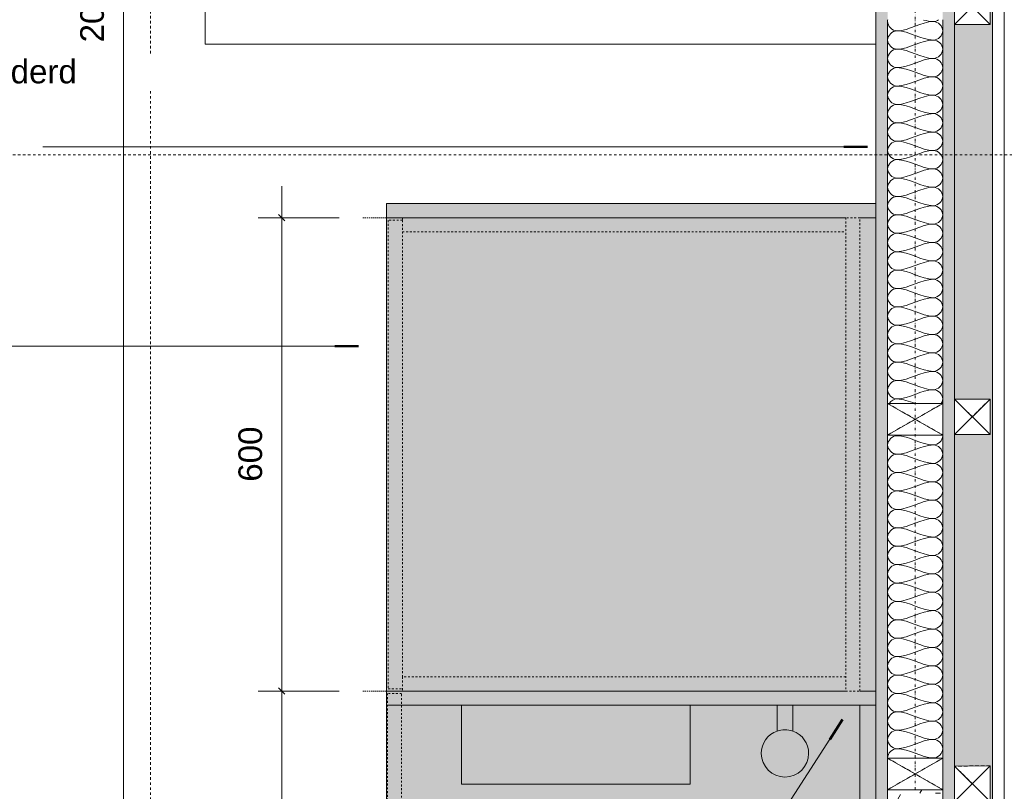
# Model space of a CAD drawing. Header units: millimetres. Extents: x 59308 to 100575, y -9418 to 40126.
# Tile 7 of 17: x 60673 to 61921, y 37186 to 38164. Entities that reach past the tile are written whole.
import ezdxf

# ---------------------------------------------------------------- set-up
doc = ezdxf.new("R2010")
doc.units = ezdxf.units.MM
for name, pattern in [('Dash', [6.35, 3.175, -3.175]), ('Dash Dot Dot Small', [7.9375, 3.175, -1.5875, 0, -1.5875, 0, -1.5875]), ('Dash xSmall', [4.7625, 2.38125, -2.38125]), ('Hidden', [7.14375, 4.7625, -2.38125]), ('Overhead xxSmall', [2.579688, 1.5875, -0.992188])]:
    doc.linetypes.add(name, pattern=pattern)
for name, color, linetype, lineweight in [('A----M-', 8, 'Continuous', 5), ('A----M--20', 8, 'Continuous', 5), ('A09-C---1', 8, 'Dash', 13), ('A09-NT--1', 50, 'Continuous', 50), ('A09-NT--2', 250, 'Continuous', 13), ('A09-NT--3', 7, 'Continuous', 13), ('A69-----1', 55, 'Continuous', 5), ('A79-Y---2', 8, 'Continuous', 5), ('A99----', 1, 'Continuous', 5), ('A99-----2', 1, 'Continuous', 13), ('A99-----3', 1, 'Overhead xxSmall', 13), ('A99-----4', 1, 'Dash Dot Dot Small', 5), ('A99-----5', 1, 'Dash xSmall', 5), ('A99-I--', 30, 'Continuous', 5), ('Detail Items', 1, 'Continuous', 5), ('Detail Items-1', 10, 'Continuous', 5), ('Detail Items-2', 7, 'Continuous', 5), ('Detail Items-3', 1, 'Continuous', 13), ('Detail Items-4', 1, 'Hidden', 5)]:
    doc.layers.add(name, color=color, linetype=linetype, lineweight=lineweight)
doc.styles.add('Arial_1', font='arial.ttf', dxfattribs={"height": 30})
doc.dimstyles.new('TD_Diagonal_1_5_mm', dxfattribs={"dimscale": 304.8, "dimtxt": 30.607782, "dimasz": 0.026247, "dimexe": 0.098425, "dimexo": 0.098425, "dimgap": 0.052493, "dimtad": 1, "dimdec": 0, "dimzin": 0, "dimdsep": 46, "dimtxsty": 'Arial_1', "dimblk1": 'OBLIQUE', "dimblk2": 'OBLIQUE', "dimsah": 1, "dimcen": 0.09, "dimdle": 0.131234, "dimazin": 2, "dimtfac": 1, "dimtdec": 4, "dimtix": 1, "dimtmove": 0, "dimatfit": 3, "dimfxl": 1, "dimtvp": 1, "dimtfill": 1, "dimtolj": 1, "dimtzin": 0, "dimarcsym": 2})
pattern_1 = [(0, (7660.35, -9939.05), (81.28, 20.32), [6.706, -54.254, 6.706, -54.254, -325.12]), (0, (7660.35, -9939.05), (81.28, 20.32), [-121.92, 6.706, -115.214, 6.706, -54.254, -142.24]), (0, (7660.35, -9939.05), (81.28, 20.32), [-304.8, 6.706, -33.934, 6.706, -94.894]), (120, (7690.83, -9928.89), (-58.237636, 60.230545), [6.706, -54.254, 6.706, -54.254, -325.12]), (120, (7690.83, -9928.89), (-58.237636, 60.230545), [-121.92, 6.706, -115.214, 6.706, -54.254, -142.24]), (120, (7690.83, -9928.89), (-58.237636, 60.230545), [-304.8, 6.706, -33.934, 6.706, -94.894]), (240, (7700.99, -9888.25), (-23.042364, -80.550545), [6.706, -54.254, 6.706, -54.254, -325.12]), (240, (7700.99, -9888.25), (-23.042364, -80.550545), [-121.92, 6.706, -115.214, 6.706, -54.254, -142.24]), (240, (7700.99, -9888.25), (-23.042364, -80.550545), [-304.8, 6.706, -33.934, 6.706, -94.894])]

# ---------------------------------------------------------------- blocks, each defined once
blk = doc.blocks.new('Smartfridge - Smartfridge-18263647-Pantry Standard C - Plan view')
at = {"layer": 'A69-----1'}
for p, q in [((60907.9, 39132.7), (60907.9, 38132.7)), ((61757.9, 39132.7), (60907.9, 39132.7)), ((60907.9, 38132.7), (61757.9, 38132.7))]:
    blk.add_line(p, q, dxfattribs=at)
blk = doc.blocks.new('717 Paper Dispenser - 717 Paper Dispenser-18297893-Pantry Standard C - Plan view')
at = {"layer": 'A79-Y---2'}
for p, q in [((61232.9, 37294.6), (61232.9, 37194.6)), ((61522.9, 37194.6), (61522.9, 37294.6)), ((61232.9, 37194.6), (61522.9, 37194.6))]:
    blk.add_line(p, q, dxfattribs=at)
blk = doc.blocks.new('717 Toilet Dispenser Exclusive - 717 Toilet Dispenser Exclusive-18296870-Pantry Standard C - Plan view')
at = {"layer": 'A79-Y---2'}
for p, q in [((61632.9, 37294.6), (61632.9, 37261.9)), ((61652.9, 37261.9), (61652.9, 37294.6))]:
    blk.add_line(p, q, dxfattribs=at)
for start, end in [(109.4712, 180), (70.5288, 109.4712), (360, 70.5288), (180, 0)]:
    blk.add_arc((61642.9, 37233.6), 30, start, end, dxfattribs=at)
blk = doc.blocks.new('200DK Boards_ Gypsum - D 1x15 mm Fire Resistant Gypsum Board-18348156-Pantry Standard C - Plan view')
at = {"layer": 'Detail Items'}
h = blk.add_hatch(dxfattribs=at)
h.set_pattern_fill('FP_1', color=256, style=0, pattern_type=2)
h.set_pattern_definition(pattern_1)
h.paths.add_polyline_path([(61772.9, 37157.6), (61772.9, 39232.7), (61757.9, 39232.7), (61757.9, 37157.6)])
at = {"layer": 'Detail Items-3'}
for p, q in [((61757.9, 39232.7), (61757.9, 37930.6)), ((61772.9, 37677.2), (61772.9, 38163.7)), ((61772.9, 37227.6), (61772.9, 37637.2))]:
    blk.add_line(p, q, dxfattribs=at)
blk = doc.blocks.new('Afstandsklods - Afstandsklods-18312657-Pantry Standard C - Plan view')
at = {"layer": 'Detail Items'}
for p, q in [((61772.9, 37227.6), (61772.9, 37187.6)), ((61842.9, 37227.6), (61772.9, 37227.6)), ((61772.9, 37187.6), (61842.9, 37227.6)), ((61842.9, 37187.6), (61772.9, 37227.6))]:
    blk.add_line(p, q, dxfattribs=at)
at = {"layer": 'Detail Items-4'}
for p, q in [((61842.9, 37227.6), (61772.9, 37227.6)), ((61772.9, 37227.6), (61772.9, 37187.6)), ((61772.9, 37227.6), (61842.9, 37187.6)), ((61772.9, 37187.6), (61842.9, 37227.6))]:
    blk.add_line(p, q, dxfattribs=at)
blk = doc.blocks.new('200DK Boards_ Gypsum - D 1x15 mm Fire Resistant Gypsum Board-18347372-Pantry Standard C - Plan view')
at = {"layer": 'Detail Items'}
h = blk.add_hatch(dxfattribs=at)
h.set_pattern_fill('FP_1', color=256, style=0, pattern_type=2)
h.set_pattern_definition(pattern_1)
h.paths.add_polyline_path([(61842.9, 37172.6), (61857.9, 37172.6), (61857.9, 39217.7), (61842.9, 39217.7), (61842.9, 37187.6)])
at = {"layer": 'Detail Items-3'}
for p, q in [((61842.9, 38163.7), (61842.9, 37677.2)), ((61842.9, 37637.2), (61842.9, 37187.6))]:
    blk.add_line(p, q, dxfattribs=at)
blk = doc.blocks.new('Afstandsklods - Afstandsklods-V2-Pantry Standard C - Plan view')
at = {"layer": 'Detail Items'}
for p, q in [((61772.9, 37677.2), (61772.9, 37637.2)), ((61842.9, 37677.2), (61772.9, 37677.2)), ((61772.9, 37637.2), (61842.9, 37677.2)), ((61842.9, 37637.2), (61772.9, 37677.2)), ((61842.9, 37677.2), (61842.9, 37637.2)), ((61842.9, 37637.2), (61772.9, 37637.2))]:
    blk.add_line(p, q, dxfattribs=at)
at = {"layer": 'Detail Items-4'}
for p, q in [((61842.9, 37677.2), (61772.9, 37677.2)), ((61772.9, 37677.2), (61772.9, 37637.2)), ((61772.9, 37677.2), (61842.9, 37637.2)), ((61772.9, 37637.2), (61842.9, 37677.2)), ((61842.9, 37637.2), (61842.9, 37677.2)), ((61772.9, 37637.2), (61842.9, 37637.2))]:
    blk.add_line(p, q, dxfattribs=at)
blk = doc.blocks.new('200DK Boards_ Plywood - B 15 mm Plywood Poplar-18348252-Pantry Standard C - Plan view')
at = {"layer": 'Detail Items-3'}
for p, q in [((61920.9, 37157.6), (61920.9, 39232.7)), ((61905.9, 39217.7), (61905.9, 37172.6))]:
    blk.add_line(p, q, dxfattribs=at)
blk = doc.blocks.new('Afstandsklods - Afstandsklods-V4-Pantry Standard C - Plan view')
at = {"layer": 'Detail Items'}
for p, q in [((61902.9, 37217.7), (61857.9, 37217.6)), ((61857.9, 37172.6), (61902.9, 37217.7)), ((61857.9, 37217.6), (61857.9, 37172.6)), ((61902.9, 37172.7), (61857.9, 37217.6)), ((61902.9, 37217.7), (61902.9, 37172.7))]:
    blk.add_line(p, q, dxfattribs=at)
at = {"layer": 'Detail Items-4'}
for p, q in [((61902.9, 37217.7), (61857.9, 37217.6)), ((61857.9, 37172.6), (61902.9, 37217.7)), ((61857.9, 37217.6), (61857.9, 37172.6)), ((61857.9, 37217.6), (61902.9, 37172.7)), ((61902.9, 37172.7), (61902.9, 37217.7))]:
    blk.add_line(p, q, dxfattribs=at)
blk = doc.blocks.new('Afstandsklods - Afstandsklods-V5-Pantry Standard C - Plan view')
at = {"layer": 'Detail Items'}
for p, q in [((61857.9, 37682.8), (61857.9, 37637.8)), ((61902.9, 37682.8), (61857.9, 37682.8)), ((61857.9, 37637.8), (61902.9, 37682.8)), ((61902.9, 37637.8), (61857.9, 37682.8)), ((61902.9, 37682.8), (61902.9, 37637.8)), ((61902.9, 37637.8), (61857.9, 37637.8))]:
    blk.add_line(p, q, dxfattribs=at)
at = {"layer": 'Detail Items-4'}
for p, q in [((61902.9, 37682.8), (61857.9, 37682.8)), ((61857.9, 37682.8), (61857.9, 37637.8)), ((61857.9, 37682.8), (61902.9, 37637.8)), ((61857.9, 37637.8), (61902.9, 37682.8)), ((61902.9, 37637.8), (61902.9, 37682.8)), ((61857.9, 37637.8), (61902.9, 37637.8))]:
    blk.add_line(p, q, dxfattribs=at)
blk = doc.blocks.new('200DK Boards_ Gypsum - D 1x15 mm Fire Resistant Gypsum Board-V6-Pantry Standard C - Plan view')
at = {"layer": 'Detail Items'}
h = blk.add_hatch(dxfattribs=at)
h.set_pattern_fill('FP_1', color=256, style=0, pattern_type=2)
h.set_pattern_definition(pattern_1)
h.paths.add_polyline_path([(61826.9, 37172.6), (61842.9, 37172.6), (61842.9, 37187.6), (61772.9, 37187.6), (61772.9, 37172.6), (61822.7, 37172.6)])
at = {"layer": 'Detail Items-3'}
for p, q in [((61842.9, 37187.6), (61772.9, 37187.6)), ((61772.9, 37187.6), (61772.9, 37172.6)), ((61842.9, 37172.6), (61842.9, 37187.6)), ((61772.9, 37172.6), (61812.9, 37172.6))]:
    blk.add_line(p, q, dxfattribs=at)
blk = doc.blocks.new('DIMBLOCK11-Pantry Standard C - Plan view')
at = {"layer": 'A----M--20'}
for p, q in [((61004.9, 37952.6), (61004.9, 37312.6)), ((61077.9, 37912.6), (60974.9, 37912.6)), ((61004.9, 37912.6), (61077.9, 37912.6)), ((61077.9, 37312.6), (60974.9, 37312.6)), ((61004.9, 37312.6), (61077.9, 37312.6))]:
    blk.add_line(p, q, dxfattribs=at)
at = {"layer": 'A----M--20', "lineweight": 35}
for p, q in [((61004.9, 37912.6), (61000.9, 37916.6)), ((61004.9, 37912.6), (61008.9, 37908.6)), ((61004.9, 37312.6), (61000.9, 37316.6)), ((61004.9, 37312.6), (61008.9, 37308.6))]:
    blk.add_line(p, q, dxfattribs=at)
at = {"layer": 'A----M--20', "color": 0, "insert": (60950, 37578), "char_height": 30, "width": 83.065, "attachment_point": 1, "rotation": 90, "line_spacing_factor": 0.941778, "style": 'Arial_1', "bg_fill": 3, "box_fill_scale": 1.25, "bg_fill_color": 256, "bg_fill_true_color": 13158600, "bg_fill_transparency": 0}
blk.add_mtext('600', dxfattribs=at)
blk = doc.blocks.new('_Oblique')
at = {"color": 0, "linetype": 'ByBlock', "lineweight": -2}
blk.add_line((-0.5, -0.5), (0.5, 0.5), dxfattribs=at)
blk = doc.blocks.new('DIMBLOCK12-Pantry Standard C - Plan view')
at = {"layer": 'A----M--20'}
for p, q in [((61077.9, 37312.6), (60974.9, 37312.6)), ((61004.9, 37312.6), (61004.9, 36712.6)), ((61004.9, 37312.6), (61077.9, 37312.6)), ((61077.9, 36712.6), (60974.9, 36712.6)), ((61004.9, 36712.6), (61077.9, 36712.6))]:
    blk.add_line(p, q, dxfattribs=at)
at = {"layer": 'A----M--20', "lineweight": 35}
for p, q in [((61004.9, 37312.6), (61000.9, 37316.6)), ((61004.9, 37312.6), (61008.9, 37308.6)), ((61004.9, 36712.6), (61000.9, 36716.6)), ((61004.9, 36712.6), (61008.9, 36708.6))]:
    blk.add_line(p, q, dxfattribs=at)
at = {"layer": 'A----M--20', "color": 0, "insert": (60950, 36978), "char_height": 30, "width": 83.065, "attachment_point": 1, "rotation": 90, "line_spacing_factor": 0.941778, "style": 'Arial_1', "bg_fill": 3, "box_fill_scale": 1.25, "bg_fill_color": 256, "bg_fill_true_color": 13158600, "bg_fill_transparency": 0}
blk.add_mtext('600', dxfattribs=at)
blk = doc.blocks.new('DIMBLOCK20-Pantry Standard C - Plan view')
at = {"layer": 'A----M--20'}
for p, q in [((60804.4, 37157.6), (60804.4, 39272.7)), ((61277.9, 39232.7), (60774.4, 39232.7)), ((60804.4, 39232.7), (61277.9, 39232.7)), ((61079.8, 37157.6), (60774.4, 37157.6)), ((60804.4, 37157.6), (61079.8, 37157.6))]:
    blk.add_line(p, q, dxfattribs=at)
at = {"layer": 'A----M--20', "lineweight": 35}
for p, q in [((60804.4, 39232.7), (60800.4, 39236.7)), ((60804.4, 39232.7), (60808.4, 39228.7)), ((60804.4, 37157.6), (60800.4, 37161.6)), ((60804.4, 37157.6), (60808.4, 37153.6))]:
    blk.add_line(p, q, dxfattribs=at)
at = {"layer": 'A----M--20', "color": 0, "insert": (60749.5, 38134.9), "char_height": 30, "width": 144.657, "attachment_point": 1, "rotation": 90, "line_spacing_factor": 0.941778, "style": 'Arial_1', "bg_fill": 3, "box_fill_scale": 1.25, "bg_fill_color": 256, "bg_fill_true_color": 13158600, "bg_fill_transparency": 0}
blk.add_mtext('2075 *', dxfattribs=at)

msp = doc.modelspace()

# ---------------------------------------------------------------- hatches: boundary and pattern name
at = {"layer": 'Detail Items-1'}
for points in [[(61137.9, 35512.6), (61737.9, 35512.6), (61737.9, 37294.6), (61137.9, 37294.6), (61137.9, 35984.7)], [(61788.9, 35461.6), (61788.9, 37157.6), (61757.9, 37157.6), (61757.9, 37294.6), (61737.9, 37294.6), (61737.9, 35512.6), (61757.9, 35492.6)]]:
    msp.add_hatch(color=256, dxfattribs=at).paths.add_polyline_path(points)
at = {"layer": 'Detail Items-2'}
h = msp.add_hatch(color=256, dxfattribs=at)
h.paths.add_polyline_path([(61857.9, 39172.7), (61857.9, 39172.7), (61857.9, 39217.7)])
h.paths.add_polyline_path([(61866, 37172.6), (61905.9, 37172.6), (61905.9, 39217.7), (61902.9, 39217.7), (61902.9, 39172.7), (61857.9, 39172.7), (61857.9, 38762.8), (61902.9, 38762.8), (61902.9, 38717.8), (61857.9, 38717.8), (61857.9, 38202.8), (61902.9, 38202.8), (61902.9, 38157.8), (61857.9, 38157.8), (61857.9, 37682.8), (61902.9, 37682.8), (61902.9, 37637.8), (61857.9, 37637.8), (61857.9, 37217.6), (61902.9, 37217.7), (61902.9, 37172.7)])
h = msp.add_hatch(color=256, dxfattribs=at)
h.paths.add_polyline_path([(61157.9, 37312.6), (61157.9, 37315.6), (61139.9, 37315.6), (61139.9, 37909.6), (61157.9, 37909.6), (61157.9, 37912.6), (61737.9, 37912.6), (61737.9, 37312.7), (61757.9, 37312.7), (61757.9, 37930.6), (61137.9, 37930.6), (61137.9, 37312.6), (61139.9, 37312.6)])
h.paths.add_polyline_path([(61157.9, 37330.6), (61719.9, 37330.6), (61719.9, 37894.6), (61157.9, 37894.6)])
for points in [[(61157.9, 37315.6), (61157.9, 37909.6), (61139.9, 37909.6), (61139.9, 37315.6)], [(61697.9, 37894.6), (61719.9, 37894.6), (61719.9, 37912.6), (61157.9, 37912.6), (61157.9, 37894.6), (61412.1, 37894.6)], [(61737.9, 37312.7), (61737.9, 37912.6), (61719.9, 37912.6), (61719.9, 37312.7)], [(61669.4, 37312.6), (61719.9, 37312.7), (61719.9, 37330.6), (61157.9, 37330.6), (61157.9, 37312.6), (61668.9, 37312.6)], [(61757.9, 37294.6), (61757.9, 37312.6), (61137.9, 37312.6), (61137.9, 37294.6), (61757.9, 37294.6)]]:
    msp.add_hatch(color=256, dxfattribs=at).paths.add_polyline_path(points)

# ---------------------------------------------------------------- linework, layer by layer
at = {"layer": 'A09-C---1'}
for p, q in [((60838.8, 31929.6), (60838.8, 39938.9)), ((59959.4, 37992.5), (63072.6, 37992.5))]:
    msp.add_line(p, q, dxfattribs=at)
at = {"layer": 'A09-NT--1'}
for p, q in [((61747.6, 38002.7), (61717.6, 38002.7)), ((61102.4, 37750), (61072.4, 37750)), ((61715.9, 37276.4), (61699.7, 37251.2))]:
    msp.add_line(p, q, dxfattribs=at)
at = {"layer": 'A09-NT--2'}
for p, q in [((60836.4, 38002.7), (60701.9, 38002.7)), ((61747.6, 38002.7), (60836.4, 38002.7)), ((60699, 37750), (60662.2, 37750)), ((61102.4, 37750), (60699, 37750)), ((61715.9, 37276.4), (61592.8, 37085.9))]:
    msp.add_line(p, q, dxfattribs=at)
at = {"layer": 'A99----'}
for p, q in [((61757.9, 37930.6), (61137.9, 37930.6)), ((61137.9, 37930.6), (61137.9, 37312.6)), ((61757.9, 37930.6), (61137.9, 37930.6)), ((61137.9, 37930.6), (61137.9, 37912.6)), ((61757.9, 37312.6), (61757.9, 37930.6)), ((61757.9, 37912.6), (61757.9, 37930.6)), ((61137.9, 37912.6), (61719.9, 37912.6)), ((61737.9, 37912.6), (61757.9, 37912.6)), ((61719.9, 37312.6), (61137.9, 37312.6)), ((61137.9, 37312.6), (61137.9, 37294.6)), ((61757.9, 37312.6), (61737.9, 37312.6)), ((61757.9, 37294.6), (61757.9, 37312.6)), ((61137.9, 37294.6), (61137.9, 35512.6)), ((61137.9, 37294.6), (61757.9, 37294.6)), ((61737.9, 37294.6), (61737.9, 35512.6)), ((61757.9, 37157.6), (61757.9, 37294.6))]:
    msp.add_line(p, q, dxfattribs=at)
at = {"layer": 'A99-----2'}
for p, q in [((61857.9, 38157.8), (61857.9, 37682.8)), ((61857.9, 37637.8), (61857.9, 37217.6))]:
    msp.add_line(p, q, dxfattribs=at)
at = {"layer": 'A99-----3'}
for p, q in [((61107.9, 37912.6), (61137.9, 37912.6)), ((61107.9, 37312.6), (61137.9, 37312.6))]:
    msp.add_line(p, q, dxfattribs=at)
at = {"layer": 'A99-----4'}
msp.add_line((61807.9, 37187.6), (61807.9, 39202.7), dxfattribs=at)
at = {"layer": 'A99-----5'}
for p, q in [((61157.9, 37909.6), (61139.9, 37909.6)), ((61139.9, 37909.6), (61139.9, 37315.6)), ((61157.9, 37912.6), (61157.9, 37909.6)), ((61719.9, 37912.6), (61157.9, 37912.6)), ((61157.9, 37330.6), (61157.9, 37909.6)), ((61737.9, 37912.6), (61719.9, 37912.6)), ((61719.9, 37912.6), (61719.9, 37312.7)), ((61737.9, 37312.7), (61737.9, 37912.6)), ((61157.9, 37894.6), (61719.9, 37894.6)), ((61719.9, 37330.6), (61157.9, 37330.6)), ((61157.9, 37330.6), (61157.9, 37312.6)), ((61138.9, 37309.6), (61138.9, 36715.6)), ((61156.9, 37309.6), (61138.9, 37309.6)), ((61139.9, 37315.6), (61157.9, 37315.6)), ((61156.9, 36715.6), (61156.9, 37309.6)), ((61719.9, 37312.7), (61737.9, 37312.7))]:
    msp.add_line(p, q, dxfattribs=at)
at = {"layer": 'A99-I--'}
for points, knots in [([(61784.6, 38149.6), (61779.1, 38149.6), (61772, 38156.3), (61773, 38162.9), (61773.3, 38163.7)], [0, 0, 0, 0, 1.414214, 1.613956, 1.613956, 1.613956, 1.613956]), ([(61840.9, 37677), (61842.1, 37678.8), (61845.1, 37686.7), (61836.8, 37694.6), (61831.3, 37694.6)], [0.911998, 0.911998, 0.911998, 0.911998, 1.414214, 2.828427, 2.828427, 2.828427, 2.828427]), ([(61831.3, 37624.6), (61836.8, 37624.6), (61843.3, 37630.8), (61842.9, 37636.9), (61842.9, 37637.2)], [0, 0, 0, 0, 1.414214, 1.493601, 1.493601, 1.493601, 1.493601]), ([(61772.9, 37227.6), (61772.9, 37227.7), (61772.8, 37233.7), (61779.1, 37239.6), (61784.6, 37239.6)], [1.391407, 1.391407, 1.391407, 1.391407, 1.414214, 2.828427, 2.828427, 2.828427, 2.828427])]:
    msp.add_open_spline(points, degree=3, knots=knots, dxfattribs=at)
for points in [[(61831.3, 38161.3), (61815.2, 38161.3), (61800.6, 38149.6), (61784.6, 38149.6)], [(61818.6, 38163.3), (61822.7, 38162.1), (61826.9, 38161.3), (61831.3, 38161.3)], [(61831.3, 38161.3), (61833.5, 38161.3), (61835.8, 38162.2), (61837.7, 38163.7)], [(61831.3, 38137.9), (61836.8, 38137.9), (61849.1, 38149.6), (61836.8, 38161.3), (61831.3, 38161.3)], [(61784.6, 38126.3), (61779.1, 38126.3), (61766.8, 38137.9), (61779.1, 38149.6), (61784.6, 38149.6)], [(61784.6, 38149.6), (61800.6, 38149.6), (61815.2, 38137.9), (61831.3, 38137.9)], [(61831.3, 38137.9), (61815.2, 38137.9), (61800.6, 38126.3), (61784.6, 38126.3)], [(61831.3, 38114.6), (61836.8, 38114.6), (61849.1, 38126.3), (61836.8, 38137.9), (61831.3, 38137.9)], [(61784.6, 38102.9), (61779.1, 38102.9), (61766.8, 38114.6), (61779.1, 38126.3), (61784.6, 38126.3)], [(61784.6, 38126.3), (61800.6, 38126.3), (61815.2, 38114.6), (61831.3, 38114.6)], [(61831.3, 38114.6), (61815.2, 38114.6), (61800.6, 38102.9), (61784.6, 38102.9)], [(61831.3, 38091.3), (61836.8, 38091.3), (61849.1, 38102.9), (61836.8, 38114.6), (61831.3, 38114.6)], [(61784.6, 38079.6), (61779.1, 38079.6), (61766.8, 38091.3), (61779.1, 38102.9), (61784.6, 38102.9)], [(61784.6, 38102.9), (61800.6, 38102.9), (61815.2, 38091.3), (61831.3, 38091.3)], [(61831.3, 38091.3), (61815.2, 38091.3), (61800.6, 38079.6), (61784.6, 38079.6)], [(61831.3, 38067.9), (61836.8, 38067.9), (61849.1, 38079.6), (61836.8, 38091.3), (61831.3, 38091.3)], [(61784.6, 38056.3), (61779.1, 38056.3), (61766.8, 38067.9), (61779.1, 38079.6), (61784.6, 38079.6)], [(61784.6, 38079.6), (61800.6, 38079.6), (61815.2, 38067.9), (61831.3, 38067.9)], [(61784.6, 38032.9), (61779.1, 38032.9), (61766.8, 38044.6), (61779.1, 38056.3), (61784.6, 38056.3)], [(61831.3, 38067.9), (61815.2, 38067.9), (61800.6, 38056.3), (61784.6, 38056.3)], [(61784.6, 38056.3), (61800.6, 38056.3), (61815.2, 38044.6), (61831.3, 38044.6)], [(61831.3, 38044.6), (61836.8, 38044.6), (61849.1, 38056.3), (61836.8, 38067.9), (61831.3, 38067.9)], [(61831.3, 38044.6), (61815.2, 38044.6), (61800.6, 38032.9), (61784.6, 38032.9)], [(61831.3, 38021.3), (61836.8, 38021.3), (61849.1, 38032.9), (61836.8, 38044.6), (61831.3, 38044.6)], [(61784.6, 38009.6), (61779.1, 38009.6), (61766.8, 38021.3), (61779.1, 38032.9), (61784.6, 38032.9)], [(61784.6, 38032.9), (61800.6, 38032.9), (61815.2, 38021.3), (61831.3, 38021.3)], [(61831.3, 38021.3), (61815.2, 38021.3), (61800.6, 38009.6), (61784.6, 38009.6)], [(61831.3, 37997.9), (61836.8, 37997.9), (61849.1, 38009.6), (61836.8, 38021.3), (61831.3, 38021.3)], [(61784.6, 37986.3), (61779.1, 37986.3), (61766.8, 37997.9), (61779.1, 38009.6), (61784.6, 38009.6)], [(61784.6, 38009.6), (61800.6, 38009.6), (61815.2, 37997.9), (61831.3, 37997.9)], [(61831.3, 37997.9), (61815.2, 37997.9), (61800.6, 37986.3), (61784.6, 37986.3)], [(61831.3, 37974.6), (61836.8, 37974.6), (61849.1, 37986.3), (61836.8, 37997.9), (61831.3, 37997.9)], [(61784.6, 37962.9), (61779.1, 37962.9), (61766.8, 37974.6), (61779.1, 37986.3), (61784.6, 37986.3)], [(61784.6, 37986.3), (61800.6, 37986.3), (61815.2, 37974.6), (61831.3, 37974.6)], [(61831.3, 37974.6), (61815.2, 37974.6), (61800.6, 37962.9), (61784.6, 37962.9)], [(61831.3, 37951.3), (61836.8, 37951.3), (61849.1, 37962.9), (61836.8, 37974.6), (61831.3, 37974.6)], [(61784.6, 37939.6), (61779.1, 37939.6), (61766.8, 37951.3), (61779.1, 37962.9), (61784.6, 37962.9)], [(61784.6, 37962.9), (61800.6, 37962.9), (61815.2, 37951.3), (61831.3, 37951.3)], [(61831.3, 37951.3), (61815.2, 37951.3), (61800.6, 37939.6), (61784.6, 37939.6)], [(61831.3, 37927.9), (61836.8, 37927.9), (61849.1, 37939.6), (61836.8, 37951.3), (61831.3, 37951.3)], [(61784.6, 37916.3), (61779.1, 37916.3), (61766.8, 37927.9), (61779.1, 37939.6), (61784.6, 37939.6)], [(61784.6, 37939.6), (61800.6, 37939.6), (61815.2, 37927.9), (61831.3, 37927.9)], [(61831.3, 37927.9), (61815.2, 37927.9), (61800.6, 37916.3), (61784.6, 37916.3)], [(61831.3, 37904.6), (61836.8, 37904.6), (61849.1, 37916.3), (61836.8, 37927.9), (61831.3, 37927.9)], [(61784.6, 37892.9), (61779.1, 37892.9), (61766.8, 37904.6), (61779.1, 37916.3), (61784.6, 37916.3)], [(61784.6, 37916.3), (61800.6, 37916.3), (61815.2, 37904.6), (61831.3, 37904.6)], [(61831.3, 37904.6), (61815.2, 37904.6), (61800.6, 37892.9), (61784.6, 37892.9)], [(61831.3, 37881.3), (61836.8, 37881.3), (61849.1, 37892.9), (61836.8, 37904.6), (61831.3, 37904.6)], [(61784.6, 37869.6), (61779.1, 37869.6), (61766.8, 37881.3), (61779.1, 37892.9), (61784.6, 37892.9)], [(61784.6, 37892.9), (61800.6, 37892.9), (61815.2, 37881.3), (61831.3, 37881.3)], [(61784.6, 37846.3), (61779.1, 37846.3), (61766.8, 37857.9), (61779.1, 37869.6), (61784.6, 37869.6)], [(61831.3, 37881.3), (61815.2, 37881.3), (61800.6, 37869.6), (61784.6, 37869.6)], [(61784.6, 37869.6), (61800.6, 37869.6), (61815.2, 37857.9), (61831.3, 37857.9)], [(61831.3, 37857.9), (61836.8, 37857.9), (61849.1, 37869.6), (61836.8, 37881.3), (61831.3, 37881.3)], [(61831.3, 37857.9), (61815.2, 37857.9), (61800.6, 37846.3), (61784.6, 37846.3)], [(61831.3, 37834.6), (61836.8, 37834.6), (61849.1, 37846.3), (61836.8, 37857.9), (61831.3, 37857.9)], [(61784.6, 37822.9), (61779.1, 37822.9), (61766.8, 37834.6), (61779.1, 37846.3), (61784.6, 37846.3)], [(61784.6, 37846.3), (61800.6, 37846.3), (61815.2, 37834.6), (61831.3, 37834.6)], [(61831.3, 37834.6), (61815.2, 37834.6), (61800.6, 37822.9), (61784.6, 37822.9)], [(61831.3, 37811.3), (61836.8, 37811.3), (61849.1, 37822.9), (61836.8, 37834.6), (61831.3, 37834.6)], [(61784.6, 37799.6), (61779.1, 37799.6), (61766.8, 37811.3), (61779.1, 37822.9), (61784.6, 37822.9)], [(61784.6, 37822.9), (61800.6, 37822.9), (61815.2, 37811.3), (61831.3, 37811.3)], [(61831.3, 37811.3), (61815.2, 37811.3), (61800.6, 37799.6), (61784.6, 37799.6)], [(61831.3, 37787.9), (61836.8, 37787.9), (61849.1, 37799.6), (61836.8, 37811.3), (61831.3, 37811.3)], [(61784.6, 37776.3), (61779.1, 37776.3), (61766.8, 37787.9), (61779.1, 37799.6), (61784.6, 37799.6)], [(61784.6, 37799.6), (61800.6, 37799.6), (61815.2, 37787.9), (61831.3, 37787.9)], [(61831.3, 37787.9), (61815.2, 37787.9), (61800.6, 37776.3), (61784.6, 37776.3)], [(61831.3, 37764.6), (61836.8, 37764.6), (61849.1, 37776.3), (61836.8, 37787.9), (61831.3, 37787.9)], [(61784.6, 37752.9), (61779.1, 37752.9), (61766.8, 37764.6), (61779.1, 37776.3), (61784.6, 37776.3)], [(61784.6, 37776.3), (61800.6, 37776.3), (61815.2, 37764.6), (61831.3, 37764.6)], [(61831.3, 37764.6), (61815.2, 37764.6), (61800.6, 37752.9), (61784.6, 37752.9)], [(61831.3, 37741.3), (61836.8, 37741.3), (61849.1, 37752.9), (61836.8, 37764.6), (61831.3, 37764.6)], [(61784.6, 37729.6), (61779.1, 37729.6), (61766.8, 37741.3), (61779.1, 37752.9), (61784.6, 37752.9)], [(61784.6, 37752.9), (61800.6, 37752.9), (61815.2, 37741.3), (61831.3, 37741.3)], [(61831.3, 37741.3), (61815.2, 37741.3), (61800.6, 37729.6), (61784.6, 37729.6)], [(61831.3, 37717.9), (61836.8, 37717.9), (61849.1, 37729.6), (61836.8, 37741.3), (61831.3, 37741.3)], [(61784.6, 37706.3), (61779.1, 37706.3), (61766.8, 37717.9), (61779.1, 37729.6), (61784.6, 37729.6)], [(61784.6, 37729.6), (61800.6, 37729.6), (61815.2, 37717.9), (61831.3, 37717.9)], [(61831.3, 37717.9), (61815.2, 37717.9), (61800.6, 37706.3), (61784.6, 37706.3)], [(61831.3, 37694.6), (61836.8, 37694.6), (61849.1, 37706.3), (61836.8, 37717.9), (61831.3, 37717.9)], [(61784.6, 37682.9), (61779.1, 37682.9), (61766.8, 37694.6), (61779.1, 37706.3), (61784.6, 37706.3)], [(61784.6, 37706.3), (61800.6, 37706.3), (61815.2, 37694.6), (61831.3, 37694.6)], [(61831.3, 37694.6), (61815.2, 37694.6), (61800.6, 37682.9), (61784.6, 37682.9)], [(61775.2, 37677.5), (61777.4, 37680.6), (61781.1, 37682.9), (61784.6, 37682.9)], [(61784.6, 37682.9), (61792.5, 37682.9), (61800, 37680.1), (61807.6, 37677.2)], [(61784.6, 37612.9), (61779.1, 37612.9), (61766.8, 37624.6), (61779.1, 37636.3), (61784.6, 37636.3)], [(61784.6, 37636.3), (61783.7, 37636.3), (61782.8, 37636.4), (61781.9, 37636.7)], [(61789.7, 37636.6), (61788, 37636.4), (61786.3, 37636.3), (61784.6, 37636.3)], [(61784.6, 37636.3), (61800.6, 37636.3), (61815.2, 37624.6), (61831.3, 37624.6)], [(61831.3, 37624.6), (61815.2, 37624.6), (61800.6, 37612.9), (61784.6, 37612.9)], [(61831.3, 37601.3), (61836.8, 37601.3), (61849.1, 37612.9), (61836.8, 37624.6), (61831.3, 37624.6)], [(61784.6, 37589.6), (61779.1, 37589.6), (61766.8, 37601.3), (61779.1, 37612.9), (61784.6, 37612.9)], [(61784.6, 37612.9), (61800.6, 37612.9), (61815.2, 37601.3), (61831.3, 37601.3)], [(61831.3, 37601.3), (61815.2, 37601.3), (61800.6, 37589.6), (61784.6, 37589.6)], [(61831.3, 37577.9), (61836.8, 37577.9), (61849.1, 37589.6), (61836.8, 37601.3), (61831.3, 37601.3)], [(61784.6, 37566.3), (61779.1, 37566.3), (61766.8, 37577.9), (61779.1, 37589.6), (61784.6, 37589.6)], [(61784.6, 37589.6), (61800.6, 37589.6), (61815.2, 37577.9), (61831.3, 37577.9)], [(61831.3, 37577.9), (61815.2, 37577.9), (61800.6, 37566.3), (61784.6, 37566.3)], [(61831.3, 37554.6), (61836.8, 37554.6), (61849.1, 37566.3), (61836.8, 37577.9), (61831.3, 37577.9)], [(61784.6, 37542.9), (61779.1, 37542.9), (61766.8, 37554.6), (61779.1, 37566.3), (61784.6, 37566.3)], [(61784.6, 37566.3), (61800.6, 37566.3), (61815.2, 37554.6), (61831.3, 37554.6)], [(61831.3, 37554.6), (61815.2, 37554.6), (61800.6, 37542.9), (61784.6, 37542.9)], [(61831.3, 37531.3), (61836.8, 37531.3), (61849.1, 37542.9), (61836.8, 37554.6), (61831.3, 37554.6)], [(61784.6, 37519.6), (61779.1, 37519.6), (61766.8, 37531.3), (61779.1, 37542.9), (61784.6, 37542.9)], [(61784.6, 37542.9), (61800.6, 37542.9), (61815.2, 37531.3), (61831.3, 37531.3)], [(61784.6, 37496.3), (61779.1, 37496.3), (61766.8, 37507.9), (61779.1, 37519.6), (61784.6, 37519.6)], [(61831.3, 37531.3), (61815.2, 37531.3), (61800.6, 37519.6), (61784.6, 37519.6)], [(61784.6, 37519.6), (61800.6, 37519.6), (61815.2, 37507.9), (61831.3, 37507.9)], [(61831.3, 37507.9), (61836.8, 37507.9), (61849.1, 37519.6), (61836.8, 37531.3), (61831.3, 37531.3)], [(61831.3, 37507.9), (61815.2, 37507.9), (61800.6, 37496.3), (61784.6, 37496.3)], [(61831.3, 37484.6), (61836.8, 37484.6), (61849.1, 37496.3), (61836.8, 37507.9), (61831.3, 37507.9)], [(61784.6, 37472.9), (61779.1, 37472.9), (61766.8, 37484.6), (61779.1, 37496.3), (61784.6, 37496.3)], [(61784.6, 37496.3), (61800.6, 37496.3), (61815.2, 37484.6), (61831.3, 37484.6)], [(61831.3, 37484.6), (61815.2, 37484.6), (61800.6, 37472.9), (61784.6, 37472.9)], [(61831.3, 37461.3), (61836.8, 37461.3), (61849.1, 37472.9), (61836.8, 37484.6), (61831.3, 37484.6)], [(61784.6, 37449.6), (61779.1, 37449.6), (61766.8, 37461.3), (61779.1, 37472.9), (61784.6, 37472.9)], [(61784.6, 37472.9), (61800.6, 37472.9), (61815.2, 37461.3), (61831.3, 37461.3)], [(61831.3, 37461.3), (61815.2, 37461.3), (61800.6, 37449.6), (61784.6, 37449.6)], [(61831.3, 37437.9), (61836.8, 37437.9), (61849.1, 37449.6), (61836.8, 37461.3), (61831.3, 37461.3)], [(61784.6, 37426.3), (61779.1, 37426.3), (61766.8, 37437.9), (61779.1, 37449.6), (61784.6, 37449.6)], [(61784.6, 37449.6), (61800.6, 37449.6), (61815.2, 37437.9), (61831.3, 37437.9)], [(61831.3, 37437.9), (61815.2, 37437.9), (61800.6, 37426.3), (61784.6, 37426.3)], [(61831.3, 37414.6), (61836.8, 37414.6), (61849.1, 37426.3), (61836.8, 37437.9), (61831.3, 37437.9)], [(61784.6, 37402.9), (61779.1, 37402.9), (61766.8, 37414.6), (61779.1, 37426.3), (61784.6, 37426.3)], [(61784.6, 37426.3), (61800.6, 37426.3), (61815.2, 37414.6), (61831.3, 37414.6)], [(61831.3, 37414.6), (61815.2, 37414.6), (61800.6, 37402.9), (61784.6, 37402.9)], [(61831.3, 37391.3), (61836.8, 37391.3), (61849.1, 37402.9), (61836.8, 37414.6), (61831.3, 37414.6)], [(61784.6, 37379.6), (61779.1, 37379.6), (61766.8, 37391.3), (61779.1, 37402.9), (61784.6, 37402.9)], [(61784.6, 37402.9), (61800.6, 37402.9), (61815.2, 37391.3), (61831.3, 37391.3)], [(61831.3, 37391.3), (61815.2, 37391.3), (61800.6, 37379.6), (61784.6, 37379.6)], [(61831.3, 37367.9), (61836.8, 37367.9), (61849.1, 37379.6), (61836.8, 37391.3), (61831.3, 37391.3)], [(61784.6, 37356.3), (61779.1, 37356.3), (61766.8, 37367.9), (61779.1, 37379.6), (61784.6, 37379.6)], [(61784.6, 37379.6), (61800.6, 37379.6), (61815.2, 37367.9), (61831.3, 37367.9)], [(61831.3, 37367.9), (61815.2, 37367.9), (61800.6, 37356.3), (61784.6, 37356.3)], [(61831.3, 37344.6), (61836.8, 37344.6), (61849.1, 37356.3), (61836.8, 37367.9), (61831.3, 37367.9)], [(61784.6, 37332.9), (61779.1, 37332.9), (61766.8, 37344.6), (61779.1, 37356.3), (61784.6, 37356.3)], [(61784.6, 37356.3), (61800.6, 37356.3), (61815.2, 37344.6), (61831.3, 37344.6)], [(61831.3, 37344.6), (61815.2, 37344.6), (61800.6, 37332.9), (61784.6, 37332.9)], [(61831.3, 37321.3), (61836.8, 37321.3), (61849.1, 37332.9), (61836.8, 37344.6), (61831.3, 37344.6)], [(61784.6, 37309.6), (61779.1, 37309.6), (61766.8, 37321.3), (61779.1, 37332.9), (61784.6, 37332.9)], [(61784.6, 37332.9), (61800.6, 37332.9), (61815.2, 37321.3), (61831.3, 37321.3)], [(61831.3, 37321.3), (61815.2, 37321.3), (61800.6, 37309.6), (61784.6, 37309.6)], [(61831.3, 37297.9), (61836.8, 37297.9), (61849.1, 37309.6), (61836.8, 37321.3), (61831.3, 37321.3)], [(61784.6, 37286.3), (61779.1, 37286.3), (61766.8, 37297.9), (61779.1, 37309.6), (61784.6, 37309.6)], [(61784.6, 37309.6), (61800.6, 37309.6), (61815.2, 37297.9), (61831.3, 37297.9)], [(61831.3, 37297.9), (61815.2, 37297.9), (61800.6, 37286.3), (61784.6, 37286.3)], [(61831.3, 37274.6), (61836.8, 37274.6), (61849.1, 37286.3), (61836.8, 37297.9), (61831.3, 37297.9)], [(61784.6, 37262.9), (61779.1, 37262.9), (61766.8, 37274.6), (61779.1, 37286.3), (61784.6, 37286.3)], [(61784.6, 37286.3), (61800.6, 37286.3), (61815.2, 37274.6), (61831.3, 37274.6)], [(61831.3, 37274.6), (61815.2, 37274.6), (61800.6, 37262.9), (61784.6, 37262.9)], [(61831.3, 37251.3), (61836.8, 37251.3), (61849.1, 37262.9), (61836.8, 37274.6), (61831.3, 37274.6)], [(61784.6, 37239.6), (61779.1, 37239.6), (61766.8, 37251.3), (61779.1, 37262.9), (61784.6, 37262.9)], [(61784.6, 37262.9), (61800.6, 37262.9), (61815.2, 37251.3), (61831.3, 37251.3)], [(61831.3, 37251.3), (61815.2, 37251.3), (61800.6, 37239.6), (61784.6, 37239.6)], [(61831.3, 37227.9), (61836.8, 37227.9), (61849.1, 37239.6), (61836.8, 37251.3), (61831.3, 37251.3)], [(61784.6, 37239.6), (61800.6, 37239.6), (61815.2, 37227.9), (61831.3, 37227.9)], [(61831.3, 37227.9), (61830.8, 37227.9), (61830.3, 37227.9), (61829.8, 37227.9)], [(61832, 37227.9), (61831.8, 37227.9), (61831.5, 37227.9), (61831.3, 37227.9)]]:
    msp.add_open_spline(points, degree=3, dxfattribs=at)

# ---------------------------------------------------------------- block references
at = {"layer": 'A69-----1'}
msp.add_blockref('Smartfridge - Smartfridge-18263647-Pantry Standard C - Plan view', (0, 0), dxfattribs=at)
at = {"layer": 'A79-Y---2'}
for name in ['717 Paper Dispenser - 717 Paper Dispenser-18297893-Pantry Standard C - Plan view', '717 Toilet Dispenser Exclusive - 717 Toilet Dispenser Exclusive-18296870-Pantry Standard C - Plan view']:
    msp.add_blockref(name, (0, 0), dxfattribs=at)
at = {"layer": 'Detail Items'}
for name, p in [('200DK Boards_ Gypsum - D 1x15 mm Fire Resistant Gypsum Board-18348156-Pantry Standard C - Plan view', (0, 0)), ('200DK Boards_ Plywood - B 15 mm Plywood Poplar-18348252-Pantry Standard C - Plan view', (0, 0)), ('200DK Boards_ Gypsum - D 1x15 mm Fire Resistant Gypsum Board-18347372-Pantry Standard C - Plan view', (0, 0)), ('Afstandsklods - Afstandsklods-V5-Pantry Standard C - Plan view', (0, 520)), ('Afstandsklods - Afstandsklods-V5-Pantry Standard C - Plan view', (0, 0)), ('Afstandsklods - Afstandsklods-V2-Pantry Standard C - Plan view', (0, 0)), ('Afstandsklods - Afstandsklods-18312657-Pantry Standard C - Plan view', (0, 0)), ('Afstandsklods - Afstandsklods-V4-Pantry Standard C - Plan view', (0, 0)), ('200DK Boards_ Gypsum - D 1x15 mm Fire Resistant Gypsum Board-V6-Pantry Standard C - Plan view', (0, 0))]:
    msp.add_blockref(name, p, dxfattribs=at)

# ---------------------------------------------------------------- texts
at = {"layer": 'A09-NT--3', "insert": (60325.9, 38113), "char_height": 30, "width": 508.27, "attachment_point": 1, "style": 'Arial_1', "bg_fill": 3, "box_fill_scale": 1.25, "bg_fill_color": 256, "bg_fill_true_color": 13158600, "bg_fill_transparency": 0}
msp.add_mtext('Stud muur geschilderd', dxfattribs=at)

# ---------------------------------------------------------------- next in the draw order: dimensions: what is measured, and where the dimension line sits
at = {"layer": 'A----M-'}
dim = msp.add_linear_dim(base=(61004.9, 37312.6), p1=(61107.9, 37912.6), p2=(61107.9, 37312.6), angle=90, dimstyle='TD_Diagonal_1_5_mm', override={"dimpost": '<>', "dimfxl": 600}, dxfattribs=at)
dim.commit()
dim.dimension.update_dxf_attribs({"geometry": 'DIMBLOCK11-Pantry Standard C - Plan view', "text_midpoint": (60973.6, 37612.6)})

# ---------------------------------------------------------------- next in the draw order: dimensions: what is measured, and where the dimension line sits
dim = msp.add_linear_dim(base=(61004.9, 36712.6), p1=(61107.9, 37312.6), p2=(61107.9, 36712.6), angle=90, dimstyle='TD_Diagonal_1_5_mm', override={"dimpost": '<>', "dimfxl": 600}, dxfattribs=at)
dim.commit()
dim.dimension.update_dxf_attribs({"geometry": 'DIMBLOCK12-Pantry Standard C - Plan view', "text_midpoint": (60973.6, 37012.6)})

# ---------------------------------------------------------------- next in the draw order: dimensions: what is measured, and where the dimension line sits
dim = msp.add_linear_dim(base=(60804.4, 39232.7), p1=(61109.8, 37157.6), p2=(61307.9, 39232.7), angle=90, dimstyle='TD_Diagonal_1_5_mm', override={"dimpost": '<>*', "dimfxl": 2084.443816}, dxfattribs=at)
dim.commit()
dim.dimension.update_dxf_attribs({"geometry": 'DIMBLOCK20-Pantry Standard C - Plan view', "text_midpoint": (60773.1, 38195.2)})

doc.saveas('drawing.dxf')
